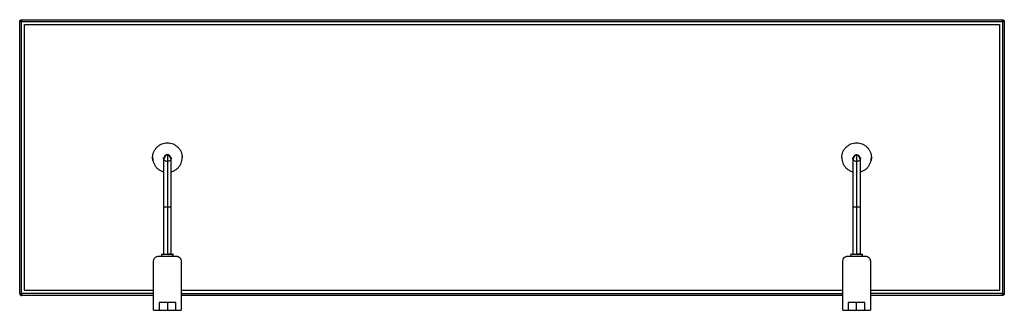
# Paper-space layout '_Bottom' of a CAD drawing. Header units: millimetres. Extents: x 5812 to 6812, y 2423 to 2718.
import ezdxf

# ---------------------------------------------------------------- set-up
doc = ezdxf.new("R2010")
doc.units = ezdxf.units.MM

psp = doc.layouts.new('_Bottom')

# ---------------------------------------------------------------- linework, layer by layer
at = {"color": 7, "linetype": 'Continuous', "lineweight": 25}
for p, q in [((5812.2, 2440.1), (5812.2, 2716.1)), ((5814.2, 2718.1), (6810.2, 2718.1)), ((5814.2, 2440.1), (5814.2, 2716.1)), ((5814.2, 2716.1), (6810.2, 2716.1)), ((5817.2, 2443.1), (5817.2, 2713.1)), ((5817.2, 2713.1), (6807.2, 2713.1)), ((6807.2, 2713.1), (6807.2, 2443.1)), ((6810.2, 2716.1), (6810.2, 2440.1)), ((6812.2, 2716.1), (6812.2, 2440.1)), ((5947.2, 2578.1), (5947.5, 2581)), ((6676.9, 2581), (6677.2, 2578.1)), ((5947.5, 2575.1), (5947.2, 2578.1)), ((5959.2, 2578.1), (5959.3, 2578.4)), ((5977, 2579.6), (5977.2, 2578.1)), ((6647.2, 2578.1), (6647.3, 2579.6)), ((6665.1, 2578.4), (6665.2, 2578.1)), ((6677.2, 2578.1), (6676.9, 2575.1)), ((5958.2, 2528.1), (5958.2, 2480.1)), ((5962.2, 2528.1), (5962.2, 2480.1)), ((5966.2, 2480.1), (5966.2, 2528.1)), ((6658.2, 2528.1), (6658.2, 2480.1)), ((6662.2, 2528.1), (6662.2, 2480.1)), ((6666.2, 2480.1), (6666.2, 2528.1)), ((5956.2, 2480.1), (5956.1, 2480.1)), ((5956.2, 2480.1), (5956.2, 2478.1)), ((5963.3, 2480.1), (5963, 2480.1)), ((5966.4, 2480.1), (5966.2, 2480.1)), ((5968.3, 2480.1), (5968.2, 2480.1)), ((5968.2, 2478.1), (5968.2, 2480.1)), ((6656.2, 2480.1), (6656.1, 2480.1)), ((6656.2, 2480.1), (6656.2, 2478.1)), ((6663.3, 2480.1), (6663, 2480.1)), ((6666.4, 2480.1), (6666.2, 2480.1)), ((6668.3, 2480.1), (6668.2, 2480.1)), ((6668.2, 2478.1), (6668.2, 2480.1)), ((5948.2, 2423.1), (5948.2, 2473.1)), ((5953.2, 2478.1), (5971.2, 2478.1)), ((5963.3, 2478.1), (5963, 2478.1)), ((5968.3, 2478.1), (5968.2, 2478.1)), ((5976.2, 2473.1), (5976.2, 2423.1)), ((6648.2, 2423.1), (6648.2, 2473.1)), ((6653.2, 2478.1), (6671.2, 2478.1)), ((6656.2, 2478.1), (6656.1, 2478.1)), ((6663.3, 2478.1), (6663, 2478.1)), ((6668.3, 2478.1), (6668.2, 2478.1)), ((6676.2, 2473.1), (6676.2, 2423.1)), ((5812.2, 2440.1), (5812.2, 2440.1)), ((5948.2, 2440.1), (5814.2, 2440.1)), ((5948.2, 2443.1), (5817.2, 2443.1)), ((6648.2, 2443.1), (5976.2, 2443.1)), ((5976.2, 2440.1), (6648.2, 2440.1)), ((6807.2, 2443.1), (6676.2, 2443.1)), ((6810.2, 2440.1), (6676.2, 2440.1)), ((5948.2, 2438.1), (5814.2, 2438.1)), ((5970.7, 2431.1), (5953.7, 2431.1)), ((5953.7, 2431.1), (5953.7, 2423.1)), ((5962.2, 2431.1), (5962.2, 2423.1)), ((5970.7, 2423.1), (5970.7, 2431.1)), ((6648.2, 2438.1), (5976.2, 2438.1)), ((6653.7, 2431.1), (6653.7, 2423.1)), ((6670.7, 2431.1), (6653.7, 2431.1)), ((6662.2, 2423.1), (6662.2, 2431.1)), ((6670.7, 2423.1), (6670.7, 2431.1)), ((6810.2, 2438.1), (6676.2, 2438.1)), ((5948.2, 2423.1), (5953.7, 2423.1)), ((5970.7, 2423.1), (5976.2, 2423.1)), ((6648.2, 2423.1), (6653.7, 2423.1)), ((6670.7, 2423.1), (6676.2, 2423.1))]:
    psp.add_line(p, q, dxfattribs=at)
at = {"color": 7, "linetype": 'Continuous', "lineweight": 25, "flags": 128}
for points in [[(5968.2, 2478.1), (5966.7, 2478.1), (5966.4, 2478.1)], [(6668.2, 2478.1), (6666.7, 2478.1), (6666.4, 2478.1)]]:
    psp.add_lwpolyline(points, dxfattribs=at)
at = {"color": 7, "linetype": 'Continuous', "lineweight": 25}
for points, knots in [([(5812.2, 2716.1), (5812.2, 2716.4), (5812.3, 2716.9), (5812.8, 2717.6), (5813.5, 2718), (5814, 2718.1), (5814.2, 2718.1)], [0, 0, 0, 0, 0.270261, 0.562429, 0.789736, 1, 1, 1, 1]), ([(5814.2, 2716.1), (5813.9, 2716.1), (5813.3, 2716.1), (5812.7, 2716.1), (5812.3, 2716.1), (5812.2, 2716.1), (5812.2, 2716.1)], [0, 0, 0, 0, 0.2774384, 0.5718532, 0.7956403, 1, 1, 1, 1]), ([(5814.2, 2718.1), (5814.2, 2718.1), (5814.2, 2718), (5814.2, 2717.8), (5814.2, 2717.3), (5814.2, 2716.7), (5814.2, 2716.3), (5814.2, 2716.1)], [0, 0, 0, 0, 0.171774, 0.358431, 0.554234, 0.784485, 1, 1, 1, 1]), ([(6810.2, 2716.1), (6810.2, 2716.4), (6810.2, 2716.9), (6810.2, 2717.6), (6810.2, 2718), (6810.2, 2718.1), (6810.2, 2718.1)], [0, 0, 0, 0, 0.2774384, 0.5718532, 0.7956403, 1, 1, 1, 1]), ([(6810.2, 2718.1), (6810.5, 2718), (6811.1, 2718), (6811.7, 2717.4), (6812.1, 2716.8), (6812.2, 2716.3), (6812.2, 2716.1)], [0, 0, 0, 0, 0.2702613, 0.5624294, 0.7897364, 1, 1, 1, 1]), ([(6812.2, 2716.1), (6812.2, 2716.1), (6812.1, 2716.1), (6811.9, 2716.1), (6811.5, 2716.1), (6810.9, 2716.1), (6810.4, 2716.1), (6810.2, 2716.1)], [0, 0, 0, 0, 0.171774, 0.358431, 0.554234, 0.784485, 1, 1, 1, 1]), ([(5947.2, 2578.1), (5947.3, 2579.1), (5947.4, 2581), (5948.3, 2583.9), (5949.6, 2586.5), (5951.5, 2588.7), (5953.8, 2590.6), (5956.4, 2592), (5959.2, 2592.9), (5962.2, 2593.2), (5965.1, 2592.9), (5968, 2592), (5970.6, 2590.6), (5972.9, 2588.7), (5974.8, 2586.5), (5976.1, 2583.9), (5977, 2581), (5977.1, 2579.1), (5977.2, 2578.1)], [0, 0, 0, 0, 0.062794, 0.125, 0.187205, 0.25, 0.312794, 0.375, 0.437205, 0.5, 0.562794, 0.625, 0.687205, 0.75, 0.812794, 0.875, 0.937206, 1, 1, 1, 1]), ([(6647.2, 2578.1), (6647.3, 2579.1), (6647.4, 2581), (6648.3, 2583.9), (6649.6, 2586.5), (6651.5, 2588.7), (6653.8, 2590.6), (6656.4, 2592), (6659.2, 2592.9), (6662.2, 2593.2), (6665.1, 2592.9), (6668, 2592), (6670.6, 2590.6), (6672.9, 2588.7), (6674.8, 2586.5), (6676.1, 2583.9), (6677, 2581), (6677.1, 2579.1), (6677.2, 2578.1)], [0, 0, 0, 0, 0.062794, 0.125, 0.187206, 0.25, 0.312795, 0.375, 0.437206, 0.5, 0.562795, 0.625, 0.687206, 0.75, 0.812795, 0.875, 0.937206, 1, 1, 1, 1]), ([(5962.2, 2581), (5961.7, 2580.8), (5960.7, 2580.3), (5959.3, 2578.7), (5958.4, 2576.6), (5958.2, 2575), (5958.2, 2574.3)], [0, 0, 0, 0, 0.252138, 0.507448, 0.758867, 1, 1, 1, 1]), ([(5959.4, 2579.2), (5959.6, 2579.6), (5960, 2580.3), (5961, 2580.9), (5962.2, 2581.2), (5963.4, 2580.9), (5964.4, 2580.3), (5965.1, 2579.3), (5965.2, 2578.5), (5965.2, 2578.1)], [0, 0, 0, 0, 0.142798, 0.285601, 0.428538, 0.571465, 0.714238, 0.857028, 1, 1, 1, 1]), ([(5965.1, 2578.3), (5965.1, 2578.6), (5965, 2579.3), (5964.4, 2580.2), (5963.4, 2580.9), (5962.2, 2581.2), (5961, 2580.9), (5960.1, 2580.2), (5959.5, 2579.6), (5959.4, 2579.2), (5959.4, 2579.2)], [0, 0, 0, 0, 0.115311, 0.262681, 0.41003, 0.557606, 0.705191, 0.85257, 0.999982, 1, 1, 1, 1]), ([(5966.2, 2574.3), (5966.1, 2575), (5966, 2576.6), (5965.1, 2578.7), (5963.7, 2580.3), (5962.7, 2580.8), (5962.2, 2581)], [0, 0, 0, 0, 0.241133, 0.492552, 0.747862, 1, 1, 1, 1]), ([(5962.2, 2580.9), (5962.2, 2580.6), (5962.2, 2579.7), (5962.2, 2577.1), (5962.2, 2573.2), (5962.2, 2568.3), (5962.2, 2562.7), (5962.2, 2556.5), (5962.2, 2549.9), (5962.2, 2542.9), (5962.2, 2535.5), (5962.2, 2530.6), (5962.2, 2528.1)], [0, 0, 0, 0, 0.069922, 0.176645, 0.28337, 0.390094, 0.496819, 0.597455, 0.698093, 0.798729, 0.899364, 1, 1, 1, 1]), ([(6662.2, 2581), (6661.7, 2580.8), (6660.7, 2580.3), (6659.3, 2578.7), (6658.4, 2576.6), (6658.2, 2575), (6658.2, 2574.3)], [0, 0, 0, 0, 0.2521382, 0.5074483, 0.7588673, 1, 1, 1, 1]), ([(6659.2, 2578.1), (6659.2, 2578.5), (6659.3, 2579.3), (6660, 2580.3), (6661, 2580.9), (6662.2, 2581.2), (6663.4, 2580.9), (6664.4, 2580.3), (6664.8, 2579.6), (6665, 2579.2)], [0, 0, 0, 0, 0.142972, 0.285762, 0.428535, 0.571462, 0.714399, 0.857202, 1, 1, 1, 1]), ([(6666.2, 2574.3), (6666.1, 2575), (6666, 2576.6), (6665.1, 2578.7), (6663.7, 2580.3), (6662.7, 2580.8), (6662.2, 2581)], [0, 0, 0, 0, 0.241133, 0.492552, 0.747862, 1, 1, 1, 1]), ([(6662.2, 2580.9), (6662.2, 2580.6), (6662.2, 2579.7), (6662.2, 2577.1), (6662.2, 2573.2), (6662.2, 2568.3), (6662.2, 2562.7), (6662.2, 2556.5), (6662.2, 2549.9), (6662.2, 2542.9), (6662.2, 2535.5), (6662.2, 2530.6), (6662.2, 2528.1)], [0, 0, 0, 0, 0.069922, 0.176645, 0.28337, 0.390094, 0.496819, 0.597455, 0.698093, 0.798729, 0.899364, 1, 1, 1, 1]), ([(5947.2, 2578.1), (5947.3, 2577.1), (5947.4, 2575.1), (5948.3, 2572.3), (5949.6, 2569.7), (5951.5, 2567.4), (5953.8, 2565.5), (5956.1, 2564.3), (5957.6, 2563.8), (5958.2, 2563.7)], [0, 0, 0, 0, 0.151803, 0.302182, 0.45256, 0.604363, 0.756166, 0.906545, 1, 1, 1, 1]), ([(5962.2, 2574.1), (5961.7, 2574.1), (5960.6, 2574.2), (5959.3, 2575.2), (5958.4, 2576.5), (5958.3, 2577.6), (5958.2, 2578.1)], [0, 0, 0, 0, 0.2401085, 0.5, 0.7598915, 1, 1, 1, 1]), ([(5958.2, 2574.3), (5958.2, 2573.4), (5958.2, 2571.6), (5958.2, 2567.9), (5958.2, 2563.4), (5958.2, 2557.9), (5958.2, 2551.5), (5958.2, 2545.2), (5958.2, 2539.1), (5958.2, 2533.7), (5958.2, 2530), (5958.2, 2528.1)], [0, 0, 0, 0, 0.106781, 0.218762, 0.335944, 0.458326, 0.585907, 0.718684, 0.810143, 0.903915, 1, 1, 1, 1]), ([(5966.2, 2578.1), (5966.1, 2577.6), (5966, 2576.5), (5965.1, 2575.2), (5963.7, 2574.2), (5962.7, 2574.1), (5962.2, 2574.1)], [0, 0, 0, 0, 0.240108, 0.5, 0.759892, 1, 1, 1, 1]), ([(5966.2, 2563.7), (5966.8, 2563.8), (5968.3, 2564.3), (5970.6, 2565.5), (5972.9, 2567.4), (5974.8, 2569.7), (5976.1, 2572.3), (5977, 2575.1), (5977.1, 2577.1), (5977.2, 2578.1)], [0, 0, 0, 0, 0.093456, 0.243834, 0.395637, 0.54744, 0.697819, 0.848197, 1, 1, 1, 1]), ([(5966.2, 2528.1), (5966.2, 2530.2), (5966.2, 2534.5), (5966.2, 2541), (5966.2, 2547.5), (5966.2, 2554), (5966.2, 2560.1), (5966.2, 2565.1), (5966.2, 2569), (5966.2, 2572), (5966.2, 2573.5), (5966.2, 2574.3)], [0, 0, 0, 0, 0.10678, 0.218761, 0.335942, 0.458326, 0.585906, 0.718683, 0.810142, 0.903914, 1, 1, 1, 1]), ([(6647.2, 2578.1), (6647.3, 2577.1), (6647.4, 2575.1), (6648.3, 2572.3), (6649.6, 2569.7), (6651.5, 2567.4), (6653.8, 2565.5), (6656.1, 2564.3), (6657.6, 2563.8), (6658.2, 2563.7)], [0, 0, 0, 0, 0.1518026, 0.3021814, 0.4525602, 0.6043629, 0.7561655, 0.9065443, 1, 1, 1, 1]), ([(6662.2, 2574.1), (6661.7, 2574.1), (6660.6, 2574.2), (6659.3, 2575.2), (6658.4, 2576.5), (6658.3, 2577.6), (6658.2, 2578.1)], [0, 0, 0, 0, 0.240108, 0.5, 0.759892, 1, 1, 1, 1]), ([(6658.2, 2574.3), (6658.2, 2573.4), (6658.2, 2571.6), (6658.2, 2567.9), (6658.2, 2563.4), (6658.2, 2557.9), (6658.2, 2551.5), (6658.2, 2545.2), (6658.2, 2539.1), (6658.2, 2533.7), (6658.2, 2530), (6658.2, 2528.1)], [0, 0, 0, 0, 0.106781, 0.218762, 0.335944, 0.458326, 0.585907, 0.718684, 0.810143, 0.903915, 1, 1, 1, 1]), ([(6666.2, 2578.1), (6666.1, 2577.6), (6666, 2576.5), (6665.1, 2575.2), (6663.7, 2574.2), (6662.7, 2574.1), (6662.2, 2574.1)], [0, 0, 0, 0, 0.240108, 0.5, 0.759892, 1, 1, 1, 1]), ([(6666.2, 2563.7), (6666.8, 2563.8), (6668.3, 2564.3), (6670.6, 2565.5), (6672.9, 2567.4), (6674.8, 2569.7), (6676.1, 2572.3), (6677, 2575.1), (6677.1, 2577.1), (6677.2, 2578.1)], [0, 0, 0, 0, 0.093455, 0.243834, 0.395637, 0.54744, 0.697818, 0.848197, 1, 1, 1, 1]), ([(6666.2, 2528.1), (6666.2, 2530.2), (6666.2, 2534.5), (6666.2, 2541), (6666.2, 2547.5), (6666.2, 2554), (6666.2, 2560.1), (6666.2, 2565.1), (6666.2, 2569), (6666.2, 2572), (6666.2, 2573.5), (6666.2, 2574.3)], [0, 0, 0, 0, 0.10678, 0.218761, 0.335942, 0.458326, 0.585906, 0.718683, 0.810142, 0.903914, 1, 1, 1, 1]), ([(5958.2, 2528.1), (5958.3, 2528.1), (5958.4, 2528.1), (5959.3, 2528.1), (5960.6, 2528.1), (5961.7, 2528.1), (5962.2, 2528.1)], [0, 0, 0, 0, 0.240108, 0.5, 0.759892, 1, 1, 1, 1]), ([(5962.2, 2528.1), (5962.7, 2528.1), (5963.7, 2528.1), (5965.1, 2528.1), (5966, 2528.1), (5966.1, 2528.1), (5966.2, 2528.1)], [0, 0, 0, 0, 0.240108, 0.5, 0.759892, 1, 1, 1, 1]), ([(6658.2, 2528.1), (6658.3, 2528.1), (6658.4, 2528.1), (6659.3, 2528.1), (6660.6, 2528.1), (6661.7, 2528.1), (6662.2, 2528.1)], [0, 0, 0, 0, 0.240108, 0.5, 0.759892, 1, 1, 1, 1]), ([(6662.2, 2528.1), (6662.7, 2528.1), (6663.7, 2528.1), (6665.1, 2528.1), (6666, 2528.1), (6666.1, 2528.1), (6666.2, 2528.1)], [0, 0, 0, 0, 0.240108, 0.5, 0.759892, 1, 1, 1, 1]), ([(5956.2, 2480.1), (5956.3, 2480.1), (5956.5, 2480.1), (5957.9, 2480.1), (5959.8, 2480.1), (5962.2, 2480.1), (5964.6, 2480.1), (5966.5, 2480.1), (5967.9, 2480.1), (5968.1, 2480.1), (5968.2, 2480.1)], [0, 0, 0, 0, 0.124999, 0.249997, 0.374997, 0.499997, 0.624998, 0.749998, 0.874999, 1, 1, 1, 1]), ([(5965.2, 2480.1), (5964.8, 2480.1), (5964.2, 2480.1), (5963.6, 2480.1), (5963.3, 2480.1)], [0, 0, 0, 0, 0.577529, 1, 1, 1, 1]), ([(5965.5, 2480.1), (5965.4, 2480.1), (5965.2, 2480.1), (5965, 2480.1), (5964.9, 2480.1)], [0, 0, 0, 0, 0.187436, 1, 1, 1, 1]), ([(5965.2, 2480.1), (5965.7, 2480.1), (5966.4, 2480.1), (5967.1, 2480.1), (5967.3, 2480.1)], [0, 0, 0, 0, 0.726273, 1, 1, 1, 1]), ([(5965.9, 2480.1), (5965.9, 2480.1), (5966.1, 2480.1), (5966.4, 2480.1), (5966.6, 2480.1)], [0, 0, 0, 0, 0.0110344, 1, 1, 1, 1]), ([(6656.2, 2480.1), (6656.3, 2480.1), (6656.5, 2480.1), (6657.8, 2480.1), (6659.8, 2480.1), (6662.2, 2480.1), (6664.5, 2480.1), (6666.5, 2480.1), (6667.9, 2480.1), (6668.1, 2480.1), (6668.2, 2480.1)], [0, 0, 0, 0, 0.124999, 0.249997, 0.374997, 0.499997, 0.624998, 0.749998, 0.874999, 1, 1, 1, 1]), ([(6665.2, 2480.1), (6664.8, 2480.1), (6664.2, 2480.1), (6663.6, 2480.1), (6663.3, 2480.1)], [0, 0, 0, 0, 0.577529, 1, 1, 1, 1]), ([(6665.5, 2480.1), (6665.4, 2480.1), (6665.2, 2480.1), (6665, 2480.1), (6664.9, 2480.1)], [0, 0, 0, 0, 0.187436, 1, 1, 1, 1]), ([(6665.2, 2480.1), (6665.7, 2480.1), (6666.4, 2480.1), (6667.1, 2480.1), (6667.3, 2480.1)], [0, 0, 0, 0, 0.726273, 1, 1, 1, 1]), ([(6665.9, 2480.1), (6665.9, 2480.1), (6666.1, 2480.1), (6666.4, 2480.1), (6666.6, 2480.1)], [0, 0, 0, 0, 0.0055746, 1, 1, 1, 1]), ([(5948.2, 2473.1), (5948.3, 2473.8), (5948.5, 2475.3), (5949.8, 2476.9), (5951.5, 2477.9), (5952.6, 2478), (5953.2, 2478.1)], [0, 0, 0, 0, 0.270261, 0.562429, 0.789736, 1, 1, 1, 1]), ([(5956.8, 2478.1), (5957.1, 2478.1), (5958, 2478.1), (5958.7, 2478.1), (5959.2, 2478.1)], [0, 0, 0, 0, 0.349038, 1, 1, 1, 1]), ([(5956.8, 2478.1), (5957.2, 2478.1), (5957.9, 2478.1), (5959.9, 2478.1), (5962.2, 2478.1), (5964.6, 2478.1), (5966.5, 2478.1), (5967.9, 2478.1), (5968.1, 2478.1), (5968.2, 2478.1)], [0, 0, 0, 0, 0.125902, 0.271584, 0.417267, 0.56295, 0.708633, 0.854317, 1, 1, 1, 1]), ([(5971.2, 2478.1), (5971.9, 2478), (5973.4, 2477.8), (5975.1, 2476.4), (5976, 2474.8), (5976.1, 2473.6), (5976.2, 2473.1)], [0, 0, 0, 0, 0.2702613, 0.5624294, 0.7897364, 1, 1, 1, 1]), ([(6648.2, 2473.1), (6648.3, 2473.8), (6648.5, 2475.3), (6649.8, 2476.9), (6651.5, 2477.9), (6652.6, 2478), (6653.2, 2478.1)], [0, 0, 0, 0, 0.270261, 0.562429, 0.789736, 1, 1, 1, 1]), ([(6656.8, 2478.1), (6657.2, 2478.1), (6657.9, 2478.1), (6659.8, 2478.1), (6662.2, 2478.1), (6664.5, 2478.1), (6666.5, 2478.1), (6667.9, 2478.1), (6668.1, 2478.1), (6668.2, 2478.1)], [0, 0, 0, 0, 0.1259017, 0.2715842, 0.4172666, 0.5629499, 0.7086332, 0.8543166, 1, 1, 1, 1]), ([(6671.2, 2478.1), (6671.9, 2478), (6673.4, 2477.8), (6675.1, 2476.4), (6676, 2474.8), (6676.1, 2473.6), (6676.2, 2473.1)], [0, 0, 0, 0, 0.270261, 0.562429, 0.789736, 1, 1, 1, 1]), ([(5812.2, 2440.1), (5812.2, 2439.9), (5812.3, 2439.7), (5812.4, 2439.2), (5812.8, 2438.6), (5813.3, 2438.2), (5813.8, 2438.1), (5814.1, 2438.1), (5814.2, 2438.1)], [0, 0, 0, 0, 0.128399, 0.257533, 0.506998, 0.755836, 0.879355, 1, 1, 1, 1]), ([(5812.2, 2440.1), (5812.3, 2440.1), (5812.3, 2440.1), (5812.5, 2440.1), (5812.9, 2440.1), (5813.5, 2440.1), (5814, 2440.1), (5814.2, 2440.1)], [0, 0, 0, 0, 0.065902, 0.27642, 0.497252, 0.756935, 1, 1, 1, 1]), ([(5814.2, 2440.1), (5814.2, 2439.8), (5814.2, 2439.2), (5814.2, 2438.5), (5814.2, 2438.1), (5814.2, 2438.1), (5814.2, 2438.1)], [0, 0, 0, 0, 0.277438, 0.571853, 0.79564, 1, 1, 1, 1]), ([(6810.2, 2440.1), (6810.5, 2440.1), (6811.1, 2440.1), (6811.7, 2440.1), (6812.1, 2440.1), (6812.2, 2440.1), (6812.2, 2440.1)], [0, 0, 0, 0, 0.277438, 0.571853, 0.79564, 1, 1, 1, 1]), ([(6812.2, 2440.1), (6812.2, 2439.8), (6812.1, 2439.2), (6811.5, 2438.5), (6810.9, 2438.1), (6810.4, 2438.1), (6810.2, 2438.1)], [0, 0, 0, 0, 0.270261, 0.562429, 0.789736, 1, 1, 1, 1]), ([(6810.2, 2438.1), (6810.2, 2438.1), (6810.2, 2438.1), (6810.2, 2438.4), (6810.2, 2438.8), (6810.2, 2439.4), (6810.2, 2439.9), (6810.2, 2440.1)], [0, 0, 0, 0, 0.1717738, 0.3584312, 0.5542341, 0.7844845, 1, 1, 1, 1]), ([(5953.7, 2423.1), (5953.8, 2423.1), (5953.9, 2423.1), (5955, 2423.1), (5956.8, 2423.1), (5959.3, 2423.1), (5961.3, 2423.1), (5962.2, 2423.1)], [0, 0, 0, 0, 0.176813, 0.367149, 0.563551, 0.790275, 1, 1, 1, 1]), ([(5962.2, 2423.1), (5963, 2423.1), (5964.6, 2423.1), (5966.9, 2423.1), (5969, 2423.1), (5970.4, 2423.1), (5970.6, 2423.1), (5970.7, 2423.1)], [0, 0, 0, 0, 0.176813, 0.367149, 0.563551, 0.790275, 1, 1, 1, 1]), ([(6653.7, 2423.1), (6653.8, 2423.1), (6653.9, 2423.1), (6655, 2423.1), (6656.8, 2423.1), (6659.3, 2423.1), (6661.3, 2423.1), (6662.2, 2423.1)], [0, 0, 0, 0, 0.176813, 0.367149, 0.563551, 0.790275, 1, 1, 1, 1]), ([(6662.2, 2423.1), (6663, 2423.1), (6664.6, 2423.1), (6666.9, 2423.1), (6669, 2423.1), (6670.4, 2423.1), (6670.6, 2423.1), (6670.7, 2423.1)], [0, 0, 0, 0, 0.176813, 0.367149, 0.563551, 0.790275, 1, 1, 1, 1])]:
    psp.add_open_spline(points, degree=3, knots=knots, dxfattribs=at)

doc.saveas('drawing.dxf')
